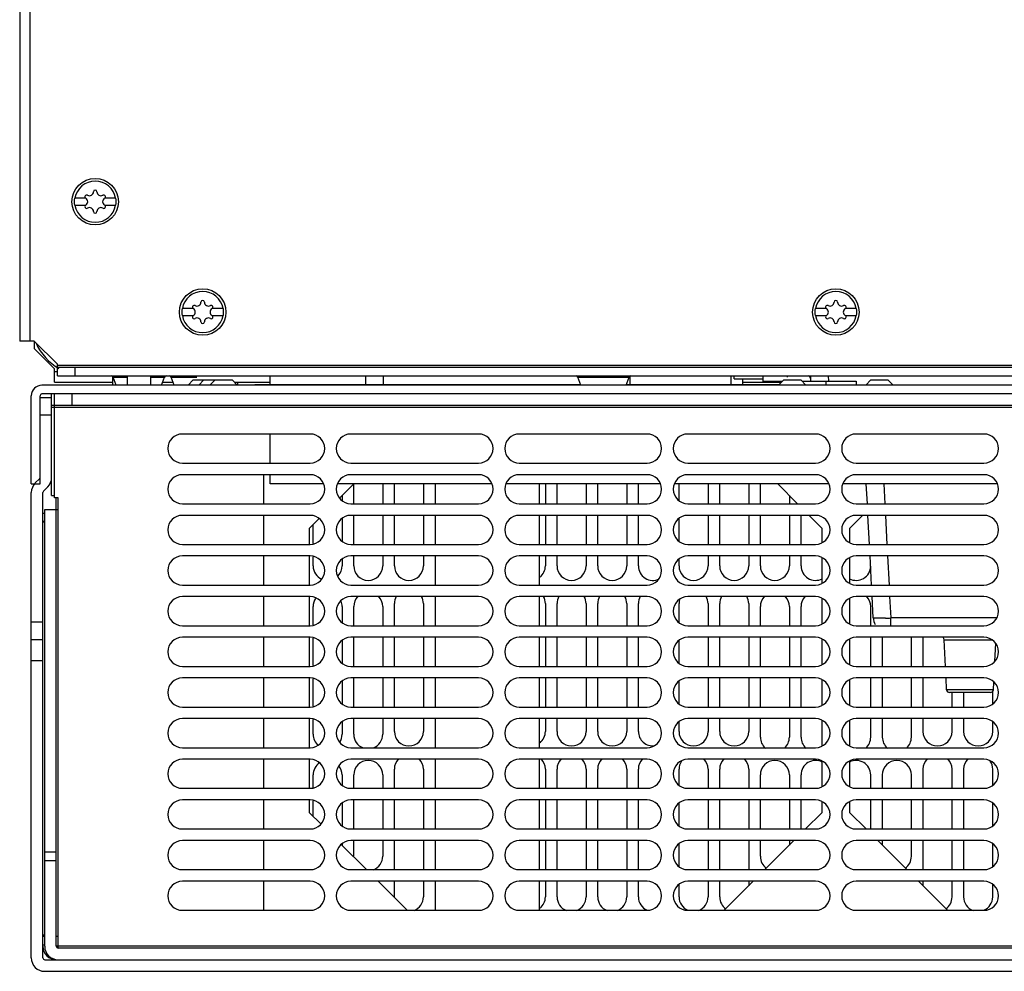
# Model space of a CAD drawing. Header units: millimetres. Extents: x 39 to 324, y 89 to 417.
# Tile 1 of 3: x 42 to 211, y 89 to 253. Entities that reach past the tile are written whole.
import ezdxf

# ---------------------------------------------------------------- set-up
doc = ezdxf.new("R2010")
doc.units = ezdxf.units.MM
doc.header["$LTSCALE"] = 33.067635
doc.layers.get('0').update_dxf_attribs({"linetype": 'CONTINUOUS'})

msp = doc.modelspace()

# ---------------------------------------------------------------- linework, layer by layer
at = {"color": 7, "linetype": 'Continuous'}
for p, q in [((41.63, 377.68), (41.63, 197.38)), ((43.43, 197.38), (43.43, 375.88)), ((52.99, 221.98), (51.07, 221.98)), ((51.07, 220.78), (52.99, 220.78)), ((58.19, 221.98), (56.27, 221.98)), ((56.27, 220.78), (58.19, 220.78)), ((71.49, 202.98), (69.57, 202.98)), ((69.57, 201.78), (71.49, 201.78)), ((76.69, 202.98), (74.77, 202.98)), ((74.77, 201.78), (76.69, 201.78)), ((180.49, 202.98), (178.57, 202.98)), ((178.57, 201.78), (180.49, 201.78)), ((185.69, 202.98), (183.77, 202.98)), ((183.77, 201.78), (185.69, 201.78)), ((44.13, 197.38), (41.63, 197.38)), ((44.13, 197.38), (44.13, 196.08)), ((44.13, 197.38), (48.13, 193.38)), ((44.13, 196.08), (47.63, 192.58)), ((48.13, 191.38), (48.13, 193.38)), ((47.63, 190.28), (47.63, 192.58)), ((48.13, 192.08), (47.63, 192.08)), ((316.13, 193.18), (48.13, 193.18)), ((48.13, 192.88), (316.13, 192.88)), ((51.13, 192.88), (51.13, 191.38)), ((47.63, 190.28), (57.63, 190.28)), ((48.13, 191.38), (316.13, 191.38)), ((57.63, 191.3), (57.63, 189.78)), ((58.22, 189.78), (57.71, 191.18)), ((57.71, 191.18), (60.13, 191.18)), ((60.13, 191.38), (60.13, 189.78)), ((64.13, 191.38), (64.13, 189.78)), ((64.13, 191.18), (66.55, 191.18)), ((66.04, 189.78), (66.55, 191.18)), ((66.22, 190.28), (68.04, 190.28)), ((68.22, 189.78), (67.71, 191.18)), ((67.71, 191.18), (72.13, 191.18)), ((71.5, 190.73), (70.63, 189.78)), ((71.5, 190.73), (78.2, 190.73)), ((73.31, 190.73), (72.44, 189.78)), ((75.25, 190.73), (74.38, 189.78)), ((78.2, 190.73), (79.07, 189.78)), ((78.61, 190.28), (84.73, 190.28)), ((79.13, 190.28), (79.13, 189.78)), ((82.13, 189.88), (138.22, 189.88)), ((84.73, 189.88), (84.73, 191.38)), ((101.23, 189.88), (101.23, 191.38)), ((104.23, 189.88), (104.23, 191.38)), ((137.71, 191.18), (146.55, 191.18)), ((138.22, 189.78), (137.71, 191.18)), ((146.04, 189.78), (146.55, 191.18)), ((146.07, 189.88), (172.38, 189.88)), ((146.73, 189.88), (146.73, 191.38)), ((164.13, 189.88), (164.13, 191.38)), ((164.63, 190.88), (164.63, 191.38)), ((164.63, 190.88), (169.63, 190.88)), ((166.13, 189.88), (166.13, 190.88)), ((166.13, 190.28), (172.74, 190.28)), ((169.63, 190.43), (169.63, 191.38)), ((172.88, 190.43), (169.63, 190.43)), ((173.15, 190.73), (172.28, 189.78)), ((173.15, 190.73), (176.1, 190.73)), ((173.73, 191.38), (173.73, 191.15)), ((176.1, 190.73), (176.97, 189.78)), ((176.33, 190.48), (185.63, 190.48)), ((177.71, 191.18), (177.82, 191.18)), ((177.84, 190.83), (177.71, 191.18)), ((177.85, 190.48), (177.81, 191.38)), ((180.42, 190.48), (180.42, 189.78)), ((180.8, 191.38), (180.85, 190.48)), ((185.63, 190.48), (185.63, 189.78)), ((188.15, 190.73), (187.28, 189.78)), ((188.15, 190.73), (191.1, 190.73)), ((191.1, 190.73), (191.97, 189.78)), ((318.83, 189.78), (45.43, 189.78)), ((318.83, 188.28), (45.43, 188.28)), ((47.13, 170.78), (47.13, 188.28)), ((47.63, 170.38), (47.63, 188.28)), ((50.63, 188.28), (50.63, 186.28)), ((43.63, 172.78), (43.63, 187.98)), ((45.13, 172.78), (45.13, 187.98)), ((45.13, 187.68), (47.13, 187.68)), ((317.13, 186.28), (47.13, 186.28)), ((47.13, 185.98), (317.13, 185.98)), ((45.13, 184.68), (47.13, 184.68)), ((91.63, 181.38), (69.63, 181.38)), ((84.73, 176.38), (84.73, 181.38)), ((120.63, 181.38), (98.63, 181.38)), ((149.63, 181.38), (127.63, 181.38)), ((178.63, 181.38), (156.63, 181.38)), ((207.63, 181.38), (185.63, 181.38)), ((69.63, 176.38), (91.63, 176.38)), ((98.63, 176.38), (120.63, 176.38)), ((127.63, 176.38), (149.63, 176.38)), ((156.63, 176.38), (178.63, 176.38)), ((185.63, 176.38), (207.63, 176.38)), ((45.04, 173.69), (44.3, 172.95)), ((91.63, 174.38), (69.63, 174.38)), ((83.63, 169.38), (83.63, 174.38)), ((84.73, 172.78), (84.73, 174.38)), ((120.63, 174.38), (98.63, 174.38)), ((149.63, 174.38), (127.63, 174.38)), ((178.63, 174.38), (156.63, 174.38)), ((207.63, 174.38), (185.63, 174.38)), ((43.63, 172.78), (45.13, 172.78)), ((43.63, 91.18), (43.63, 171.32)), ((45.63, 91.18), (45.63, 171.32)), ((45.72, 171.54), (46.45, 172.28)), ((93.84, 172.78), (84.73, 172.78)), ((122.84, 172.78), (96.42, 172.78)), ((96.69, 170.33), (99.14, 172.78)), ((99.13, 169.38), (99.13, 172.68)), ((104.13, 172.68), (104.13, 169.38)), ((106.13, 169.38), (106.13, 172.78)), ((111.13, 172.78), (111.13, 169.38)), ((113.13, 172.78), (113.13, 169.38)), ((151.84, 172.78), (125.42, 172.78)), ((131.13, 169.38), (131.13, 172.78)), ((132.13, 172.78), (132.13, 169.38)), ((134.13, 169.38), (134.13, 172.78)), ((139.13, 172.78), (139.13, 169.38)), ((141.13, 169.38), (141.13, 172.78)), ((146.13, 172.78), (146.13, 169.38)), ((148.13, 169.38), (148.13, 172.78)), ((180.84, 172.78), (154.42, 172.78)), ((155.13, 169.89), (155.13, 172.78)), ((160.13, 172.78), (160.13, 169.38)), ((162.13, 169.38), (162.13, 172.78)), ((167.13, 172.78), (167.13, 169.38)), ((169.13, 169.38), (169.13, 172.68)), ((172.12, 172.78), (175.52, 169.38)), ((209.84, 172.78), (183.42, 172.78)), ((187.55, 169.38), (187.37, 172.78)), ((190.37, 172.78), (190.54, 169.38)), ((47.13, 170.78), (47.63, 170.78)), ((48.23, 170.38), (47.63, 170.38)), ((47.93, 93.18), (47.93, 170.38)), ((48.23, 92.88), (48.23, 170.38)), ((97.13, 170.77), (97.13, 169.89)), ((174.13, 170.77), (174.13, 169.38)), ((45.93, 93.18), (45.93, 168.38)), ((45.93, 168.38), (48.23, 168.38)), ((69.63, 169.38), (91.63, 169.38)), ((98.63, 169.38), (120.63, 169.38)), ((127.63, 169.38), (149.63, 169.38)), ((156.63, 169.38), (178.63, 169.38)), ((185.63, 169.38), (207.63, 169.38)), ((45.63, 167.78), (45.93, 167.78)), ((45.63, 166.38), (45.93, 166.38)), ((45.63, 166.28), (45.93, 166.28)), ((91.63, 167.38), (69.63, 167.38)), ((83.63, 162.38), (83.63, 167.38)), ((91.53, 165.17), (93.18, 166.82)), ((97.13, 166.87), (97.13, 162.89)), ((120.63, 167.38), (98.63, 167.38)), ((99.13, 162.38), (99.13, 167.38)), ((104.13, 167.38), (104.13, 162.38)), ((106.13, 162.38), (106.13, 167.38)), ((111.13, 167.38), (111.13, 162.38)), ((113.13, 167.38), (113.13, 162.38)), ((149.63, 167.38), (127.63, 167.38)), ((131.13, 162.38), (131.13, 167.38)), ((132.13, 167.38), (132.13, 162.38)), ((134.13, 162.38), (134.13, 167.38)), ((139.13, 167.38), (139.13, 162.38)), ((141.13, 162.38), (141.13, 167.38)), ((146.13, 167.38), (146.13, 162.38)), ((148.13, 162.38), (148.13, 167.38)), ((155.13, 162.89), (155.13, 166.87)), ((178.63, 167.38), (156.63, 167.38)), ((160.13, 167.38), (160.13, 162.38)), ((162.13, 162.38), (162.13, 167.38)), ((167.13, 167.38), (167.13, 162.38)), ((169.13, 162.38), (169.13, 167.38)), ((174.13, 167.38), (174.13, 162.38)), ((176.13, 162.38), (176.13, 167.38)), ((177.52, 167.38), (179.73, 165.17)), ((184.53, 165.17), (186.74, 167.38)), ((207.63, 167.38), (185.63, 167.38)), ((187.92, 162.38), (187.65, 167.38)), ((190.65, 167.38), (190.91, 162.38)), ((91.53, 162.38), (91.53, 165.17)), ((92.13, 162.54), (92.13, 165.77)), ((179.73, 165.17), (179.73, 162.74)), ((184.53, 162.74), (184.53, 165.17)), ((69.63, 162.38), (91.63, 162.38)), ((98.63, 162.38), (120.63, 162.38)), ((127.63, 162.38), (149.63, 162.38)), ((156.63, 162.38), (178.63, 162.38)), ((185.63, 162.38), (207.63, 162.38)), ((91.63, 160.38), (69.63, 160.38)), ((83.63, 155.38), (83.63, 160.38)), ((91.53, 155.38), (91.53, 160.38)), ((92.13, 158.68), (92.13, 160.21)), ((97.13, 159.87), (97.13, 158.68)), ((120.63, 160.38), (98.63, 160.38)), ((99.13, 158.68), (99.13, 160.38)), ((104.13, 160.38), (104.13, 158.68)), ((106.13, 158.68), (106.13, 160.38)), ((111.13, 160.38), (111.13, 158.68)), ((113.13, 160.38), (113.13, 155.38)), ((149.63, 160.38), (127.63, 160.38)), ((131.13, 155.38), (131.13, 160.38)), ((132.13, 160.38), (132.13, 158.68)), ((134.13, 158.68), (134.13, 160.38)), ((139.13, 160.38), (139.13, 158.68)), ((141.13, 158.68), (141.13, 160.38)), ((146.13, 160.38), (146.13, 158.68)), ((148.13, 158.68), (148.13, 160.38)), ((155.13, 158.68), (155.13, 159.87)), ((178.63, 160.38), (156.63, 160.38)), ((160.13, 160.38), (160.13, 158.68)), ((162.13, 158.68), (162.13, 160.38)), ((167.13, 160.38), (167.13, 158.68)), ((169.13, 158.68), (169.13, 160.38)), ((174.13, 160.38), (174.13, 158.68)), ((176.13, 158.68), (176.13, 160.38)), ((179.73, 160.02), (179.73, 155.74)), ((184.53, 155.74), (184.53, 160.02)), ((207.63, 160.38), (185.63, 160.38)), ((188.28, 155.38), (188.02, 160.38)), ((191.02, 160.38), (191.28, 155.38)), ((69.63, 155.38), (91.63, 155.38)), ((98.63, 155.38), (120.63, 155.38)), ((127.63, 155.38), (149.63, 155.38)), ((156.63, 155.38), (178.63, 155.38)), ((185.63, 155.38), (207.63, 155.38)), ((91.63, 153.38), (69.63, 153.38)), ((83.63, 148.38), (83.63, 153.38)), ((91.53, 148.38), (91.53, 153.38)), ((120.63, 153.38), (98.63, 153.38)), ((113.13, 153.38), (113.13, 148.38)), ((149.63, 153.38), (127.63, 153.38)), ((131.13, 148.38), (131.13, 153.38)), ((178.63, 153.38), (156.63, 153.38)), ((179.73, 153.02), (179.73, 148.74)), ((184.53, 148.74), (184.53, 153.02)), ((207.63, 153.38), (185.63, 153.38)), ((188.58, 149.72), (188.39, 153.38)), ((191.38, 153.38), (191.57, 149.72)), ((92.13, 148.54), (92.13, 151.68)), ((97.13, 151.68), (97.13, 148.89)), ((99.13, 148.38), (99.13, 151.68)), ((104.13, 151.68), (104.13, 148.38)), ((106.13, 148.38), (106.13, 152.18)), ((111.13, 152.18), (111.13, 148.38)), ((132.13, 152.18), (132.13, 148.38)), ((134.13, 148.38), (134.13, 152.18)), ((139.13, 152.18), (139.13, 148.38)), ((141.13, 148.38), (141.13, 152.18)), ((146.13, 152.18), (146.13, 148.38)), ((148.13, 148.38), (148.13, 152.18)), ((155.13, 148.89), (155.13, 152.18)), ((160.13, 152.18), (160.13, 148.38)), ((162.13, 148.38), (162.13, 152.18)), ((167.13, 152.18), (167.13, 148.38)), ((169.13, 148.38), (169.13, 151.68)), ((174.13, 151.68), (174.13, 148.38)), ((176.13, 148.38), (176.13, 151.68)), ((188.13, 148.38), (188.13, 151.68)), ((209.75, 149.72), (191.57, 149.72)), ((191.57, 148.38), (191.57, 149.72)), ((45.63, 148.99), (43.63, 148.99)), ((69.63, 148.38), (91.63, 148.38)), ((98.63, 148.38), (120.63, 148.38)), ((127.63, 148.38), (149.63, 148.38)), ((156.63, 148.38), (178.63, 148.38)), ((185.63, 148.38), (207.63, 148.38)), ((43.63, 146.02), (45.63, 146.02)), ((91.63, 146.38), (69.63, 146.38)), ((83.63, 141.38), (83.63, 146.38)), ((91.53, 141.38), (91.53, 146.38)), ((92.13, 141.54), (92.13, 146.21)), ((97.13, 145.87), (97.13, 141.89)), ((120.63, 146.38), (98.63, 146.38)), ((99.13, 141.38), (99.13, 146.38)), ((104.13, 146.38), (104.13, 141.38)), ((106.13, 141.38), (106.13, 146.38)), ((111.13, 146.38), (111.13, 141.38)), ((113.13, 146.38), (113.13, 141.38)), ((149.63, 146.38), (127.63, 146.38)), ((131.13, 141.38), (131.13, 146.38)), ((132.13, 146.38), (132.13, 141.38)), ((134.13, 141.38), (134.13, 146.38)), ((139.13, 146.38), (139.13, 141.38)), ((141.13, 141.38), (141.13, 146.38)), ((146.13, 146.38), (146.13, 141.38)), ((148.13, 141.38), (148.13, 146.38)), ((155.13, 141.89), (155.13, 145.87)), ((178.63, 146.38), (156.63, 146.38)), ((160.13, 146.38), (160.13, 141.38)), ((162.13, 141.38), (162.13, 146.38)), ((167.13, 146.38), (167.13, 141.38)), ((169.13, 141.38), (169.13, 146.38)), ((174.13, 146.38), (174.13, 141.38)), ((176.13, 141.38), (176.13, 146.38)), ((179.73, 146.02), (179.73, 141.74)), ((184.53, 141.74), (184.53, 146.02)), ((207.63, 146.38), (185.63, 146.38)), ((188.13, 141.38), (188.13, 146.38)), ((190.13, 146.38), (190.13, 141.38)), ((195.13, 141.38), (195.13, 146.38)), ((197.13, 146.38), (197.13, 141.38)), ((200.75, 145.93), (209, 145.93)), ((200.99, 141.38), (200.75, 145.93)), ((209.51, 142.27), (209.67, 145.29)), ((43.63, 142.38), (45.63, 142.38)), ((69.63, 141.38), (91.63, 141.38)), ((98.63, 141.38), (120.63, 141.38)), ((127.63, 141.38), (149.63, 141.38)), ((156.63, 141.38), (178.63, 141.38)), ((185.63, 141.38), (207.63, 141.38)), ((91.63, 139.38), (69.63, 139.38)), ((83.63, 134.38), (83.63, 139.38)), ((91.53, 134.38), (91.53, 139.38)), ((92.13, 134.54), (92.13, 139.21)), ((120.63, 139.38), (98.63, 139.38)), ((99.13, 134.38), (99.13, 139.38)), ((104.13, 139.38), (104.13, 134.38)), ((106.13, 134.38), (106.13, 139.38)), ((111.13, 139.38), (111.13, 134.38)), ((113.13, 139.38), (113.13, 134.38)), ((149.63, 139.38), (127.63, 139.38)), ((131.13, 134.38), (131.13, 139.38)), ((132.13, 139.38), (132.13, 134.38)), ((134.13, 134.38), (134.13, 139.38)), ((139.13, 139.38), (139.13, 134.38)), ((141.13, 134.38), (141.13, 139.38)), ((146.13, 139.38), (146.13, 134.38)), ((148.13, 134.38), (148.13, 139.38)), ((178.63, 139.38), (156.63, 139.38)), ((160.13, 139.38), (160.13, 134.38)), ((162.13, 134.38), (162.13, 139.38)), ((167.13, 139.38), (167.13, 134.38)), ((169.13, 134.38), (169.13, 139.38)), ((174.13, 139.38), (174.13, 134.38)), ((176.13, 134.38), (176.13, 139.38)), ((179.73, 139.02), (179.73, 134.74)), ((184.53, 134.74), (184.53, 139.02)), ((207.63, 139.38), (185.63, 139.38)), ((188.13, 134.38), (188.13, 139.38)), ((190.13, 139.38), (190.13, 134.38)), ((195.13, 134.38), (195.13, 139.38)), ((197.13, 139.38), (197.13, 134.38)), ((201.2, 137.35), (201.1, 139.38)), ((97.13, 138.87), (97.13, 134.89)), ((155.13, 134.89), (155.13, 138.87)), ((209.25, 137.35), (201.2, 137.35)), ((209.25, 137.35), (209.32, 138.68)), ((208.75, 136.88), (201.7, 136.88)), ((202.13, 134.38), (202.13, 136.88)), ((204.13, 136.88), (204.13, 134.38)), ((209.13, 134.89), (209.13, 137.08)), ((69.63, 134.38), (91.63, 134.38)), ((98.63, 134.38), (120.63, 134.38)), ((127.63, 134.38), (149.63, 134.38)), ((156.63, 134.38), (178.63, 134.38)), ((185.63, 134.38), (207.63, 134.38)), ((91.63, 132.38), (69.63, 132.38)), ((83.63, 127.38), (83.63, 132.38)), ((91.53, 127.38), (91.53, 132.38)), ((92.13, 129.68), (92.13, 132.21)), ((120.63, 132.38), (98.63, 132.38)), ((99.13, 129.68), (99.13, 132.38)), ((104.13, 132.38), (104.13, 129.68)), ((106.13, 130.18), (106.13, 132.38)), ((111.13, 132.38), (111.13, 130.18)), ((113.13, 132.38), (113.13, 127.38)), ((149.63, 132.38), (127.63, 132.38)), ((131.13, 127.38), (131.13, 132.38)), ((132.13, 132.38), (132.13, 130.18)), ((134.13, 130.18), (134.13, 132.38)), ((139.13, 132.38), (139.13, 130.18)), ((141.13, 130.18), (141.13, 132.38)), ((146.13, 132.38), (146.13, 130.18)), ((148.13, 130.18), (148.13, 132.38)), ((178.63, 132.38), (156.63, 132.38)), ((160.13, 132.38), (160.13, 130.18)), ((162.13, 130.18), (162.13, 132.38)), ((167.13, 132.38), (167.13, 130.18)), ((169.13, 129.18), (169.13, 132.38)), ((174.13, 132.38), (174.13, 129.18)), ((176.13, 129.18), (176.13, 132.38)), ((207.63, 132.38), (185.63, 132.38)), ((188.13, 129.18), (188.13, 132.38)), ((190.13, 132.38), (190.13, 129.18)), ((195.13, 129.18), (195.13, 132.38)), ((197.13, 132.38), (197.13, 130.18)), ((202.13, 130.18), (202.13, 132.38)), ((204.13, 132.38), (204.13, 130.18)), ((97.13, 131.87), (97.13, 129.68)), ((155.13, 130.18), (155.13, 131.87)), ((179.73, 132.02), (179.73, 127.74)), ((184.53, 127.74), (184.53, 132.02)), ((209.13, 130.18), (209.13, 131.87)), ((69.63, 127.38), (91.63, 127.38)), ((98.63, 127.38), (120.63, 127.38)), ((127.63, 127.38), (149.63, 127.38)), ((156.63, 127.38), (178.63, 127.38)), ((185.63, 127.38), (207.63, 127.38)), ((91.63, 125.38), (69.63, 125.38)), ((83.63, 120.38), (83.63, 125.38)), ((91.53, 120.38), (91.53, 125.38)), ((120.63, 125.38), (98.63, 125.38)), ((113.13, 125.38), (113.13, 120.38)), ((149.63, 125.38), (127.63, 125.38)), ((131.13, 120.38), (131.13, 125.38)), ((178.63, 125.38), (156.63, 125.38)), ((179.73, 125.02), (179.73, 120.74)), ((184.53, 120.74), (184.53, 125.02)), ((207.63, 125.38), (185.63, 125.38)), ((92.13, 120.54), (92.13, 122.68)), ((97.13, 122.68), (97.13, 120.89)), ((99.13, 120.38), (99.13, 122.68)), ((104.13, 122.68), (104.13, 120.38)), ((106.13, 120.38), (106.13, 123.68)), ((111.13, 123.68), (111.13, 120.38)), ((132.13, 123.68), (132.13, 120.38)), ((134.13, 120.38), (134.13, 123.68)), ((139.13, 123.68), (139.13, 120.38)), ((141.13, 120.38), (141.13, 123.68)), ((146.13, 123.68), (146.13, 120.38)), ((148.13, 120.38), (148.13, 123.68)), ((155.13, 120.89), (155.13, 123.68)), ((160.13, 123.68), (160.13, 120.38)), ((162.13, 120.38), (162.13, 123.68)), ((167.13, 123.68), (167.13, 120.38)), ((169.13, 120.38), (169.13, 122.68)), ((174.13, 122.68), (174.13, 120.38)), ((176.13, 120.38), (176.13, 122.68)), ((188.13, 120.38), (188.13, 122.68)), ((190.13, 122.68), (190.13, 120.38)), ((195.13, 120.38), (195.13, 122.68)), ((197.13, 123.68), (197.13, 120.38)), ((202.13, 120.38), (202.13, 123.68)), ((204.13, 123.68), (204.13, 120.38)), ((209.13, 120.89), (209.13, 123.68)), ((69.63, 120.38), (91.63, 120.38)), ((98.63, 120.38), (120.63, 120.38)), ((127.63, 120.38), (149.63, 120.38)), ((156.63, 120.38), (178.63, 120.38)), ((185.63, 120.38), (207.63, 120.38)), ((91.63, 118.38), (69.63, 118.38)), ((83.63, 113.38), (83.63, 118.38)), ((91.53, 116.19), (91.53, 118.38)), ((92.13, 115.59), (92.13, 118.21)), ((97.13, 117.87), (97.13, 113.89)), ((120.63, 118.38), (98.63, 118.38)), ((99.13, 113.38), (99.13, 118.38)), ((104.13, 118.38), (104.13, 113.38)), ((106.13, 113.38), (106.13, 118.38)), ((111.13, 118.38), (111.13, 113.38)), ((113.13, 118.38), (113.13, 113.38)), ((149.63, 118.38), (127.63, 118.38)), ((131.13, 113.38), (131.13, 118.38)), ((132.13, 118.38), (132.13, 113.38)), ((134.13, 113.38), (134.13, 118.38)), ((139.13, 118.38), (139.13, 113.38)), ((141.13, 113.38), (141.13, 118.38)), ((146.13, 118.38), (146.13, 113.38)), ((148.13, 113.38), (148.13, 118.38)), ((155.13, 113.89), (155.13, 117.87)), ((178.63, 118.38), (156.63, 118.38)), ((160.13, 118.38), (160.13, 113.38)), ((162.13, 113.38), (162.13, 118.38)), ((167.13, 118.38), (167.13, 113.38)), ((169.13, 113.38), (169.13, 118.38)), ((174.13, 118.38), (174.13, 113.38)), ((176.13, 113.38), (176.13, 118.38)), ((179.73, 118.02), (179.73, 116.19)), ((184.53, 116.19), (184.53, 118.02)), ((207.63, 118.38), (185.63, 118.38)), ((188.13, 113.38), (188.13, 118.38)), ((190.13, 118.38), (190.13, 113.38)), ((195.13, 113.38), (195.13, 118.38)), ((197.13, 118.38), (197.13, 113.38)), ((202.13, 113.38), (202.13, 118.38)), ((204.13, 118.38), (204.13, 113.38)), ((209.13, 113.89), (209.13, 117.87)), ((93.48, 114.24), (91.53, 116.19)), ((179.73, 116.19), (176.92, 113.38)), ((187.34, 113.38), (184.53, 116.19)), ((69.63, 113.38), (91.63, 113.38)), ((98.63, 113.38), (120.63, 113.38)), ((127.63, 113.38), (149.63, 113.38)), ((156.63, 113.38), (178.63, 113.38)), ((185.63, 113.38), (207.63, 113.38)), ((91.63, 111.38), (69.63, 111.38)), ((83.63, 106.38), (83.63, 111.38)), ((101.34, 106.38), (96.99, 110.73)), ((97.13, 110.87), (97.13, 110.59)), ((120.63, 111.38), (98.63, 111.38)), ((99.13, 108.68), (99.13, 111.38)), ((104.13, 111.38), (104.13, 108.68)), ((106.13, 106.38), (106.13, 111.38)), ((111.13, 111.38), (111.13, 106.38)), ((113.13, 111.38), (113.13, 106.38)), ((149.63, 111.38), (127.63, 111.38)), ((131.13, 106.38), (131.13, 111.38)), ((132.13, 111.38), (132.13, 106.38)), ((134.13, 106.38), (134.13, 111.38)), ((139.13, 111.38), (139.13, 106.38)), ((141.13, 106.38), (141.13, 111.38)), ((146.13, 111.38), (146.13, 106.38)), ((148.13, 106.38), (148.13, 111.38)), ((155.13, 106.89), (155.13, 110.87)), ((178.63, 111.38), (156.63, 111.38)), ((160.13, 111.38), (160.13, 106.38)), ((162.13, 106.38), (162.13, 111.38)), ((167.13, 111.38), (167.13, 106.38)), ((169.13, 108.68), (169.13, 111.38)), ((174.92, 111.38), (169.92, 106.38)), ((174.13, 111.38), (174.13, 110.59)), ((207.63, 111.38), (185.63, 111.38)), ((194.34, 106.38), (189.34, 111.38)), ((190.13, 111.38), (190.13, 110.59)), ((195.13, 108.68), (195.13, 111.38)), ((197.13, 111.38), (197.13, 106.38)), ((202.13, 106.38), (202.13, 111.38)), ((204.13, 111.38), (204.13, 106.38)), ((209.13, 106.89), (209.13, 110.87)), ((47.93, 109.38), (45.93, 109.38)), ((47.93, 107.88), (45.93, 107.88)), ((69.63, 106.38), (91.63, 106.38)), ((98.63, 106.38), (120.63, 106.38)), ((127.63, 106.38), (149.63, 106.38)), ((156.63, 106.38), (178.63, 106.38)), ((185.63, 106.38), (207.63, 106.38)), ((91.63, 104.38), (69.63, 104.38)), ((83.63, 99.38), (83.63, 104.38)), ((120.63, 104.38), (98.63, 104.38)), ((108.34, 99.38), (103.34, 104.38)), ((106.13, 101.68), (106.13, 104.38)), ((111.13, 104.38), (111.13, 101.68)), ((113.13, 104.38), (113.13, 99.38)), ((149.63, 104.38), (127.63, 104.38)), ((131.13, 99.38), (131.13, 104.38)), ((132.13, 104.38), (132.13, 101.68)), ((134.13, 101.68), (134.13, 104.38)), ((139.13, 104.38), (139.13, 101.68)), ((141.13, 101.68), (141.13, 104.38)), ((146.13, 104.38), (146.13, 101.68)), ((148.13, 101.68), (148.13, 104.38)), ((155.13, 101.68), (155.13, 103.87)), ((178.63, 104.38), (156.63, 104.38)), ((160.13, 104.38), (160.13, 101.68)), ((162.13, 101.68), (162.13, 104.38)), ((167.92, 104.38), (162.92, 99.38)), ((167.13, 104.38), (167.13, 103.59)), ((207.63, 104.38), (185.63, 104.38)), ((201.34, 99.38), (196.34, 104.38)), ((197.13, 104.38), (197.13, 103.59)), ((202.13, 101.68), (202.13, 104.38)), ((204.13, 104.38), (204.13, 101.68)), ((209.13, 101.68), (209.13, 103.87)), ((69.63, 99.38), (91.63, 99.38)), ((98.63, 99.38), (120.63, 99.38)), ((127.63, 99.38), (149.63, 99.38)), ((156.63, 99.38), (178.63, 99.38)), ((185.63, 99.38), (207.63, 99.38)), ((45.93, 95.08), (45.63, 95.08)), ((45.93, 94.88), (45.63, 94.88)), ((45.93, 93.38), (45.63, 93.38)), ((48.23, 94.88), (47.93, 94.88)), ((316.33, 93.18), (47.93, 93.18)), ((316.03, 92.88), (48.23, 92.88)), ((45.93, 90.88), (318.33, 90.88)), ((45.93, 88.88), (318.33, 88.88))]:
    msp.add_line(p, q, dxfattribs=at)
for centre in [(54.63, 221.38), (73.13, 202.38), (182.13, 202.38)]:
    msp.add_circle(centre, 4, dxfattribs=at)
for centre, radius, start, end in [((54.63, 221.38), 3.55, 9.7431, 170.2569), ((53.16, 222.23), 0.3, 60, 240), ((53.65, 223.08), 0.681, 240, 360), ((54.63, 223.08), 0.3, 0, 180), ((55.61, 223.08), 0.681, 180, 300), ((56.1, 222.23), 0.3, 300, 120), ((54.63, 221.38), 3.61, 170.4403, 189.5597), ((54.63, 221.38), 3.55, 189.7431, 350.2569), ((53.16, 220.53), 0.3, 120, 300), ((52.66, 221.38), 0.681, 300, 60), ((53.65, 219.68), 0.681, 0, 120), ((55.61, 219.68), 0.681, 60, 180), ((56.59, 221.38), 0.681, 120, 240), ((56.1, 220.53), 0.3, 240, 60), ((54.63, 221.38), 3.61, 350.4403, 9.5597), ((54.63, 219.68), 0.3, 180, 360), ((73.13, 202.38), 3.55, 9.7431, 170.2569), ((182.13, 202.38), 3.55, 9.7431, 170.2569), ((71.66, 203.23), 0.3, 60, 240), ((72.15, 204.08), 0.681, 240, 360), ((73.13, 204.08), 0.3, 0, 180), ((74.11, 204.08), 0.681, 180, 300), ((74.6, 203.23), 0.3, 300, 120), ((180.66, 203.23), 0.3, 60, 240), ((181.15, 204.08), 0.681, 240, 360), ((182.13, 204.08), 0.3, 0, 180), ((183.11, 204.08), 0.681, 180, 300), ((183.6, 203.23), 0.3, 300, 120), ((73.13, 202.38), 3.61, 170.4403, 189.5597), ((73.13, 202.38), 3.55, 189.7431, 350.2569), ((71.66, 201.53), 0.3, 120, 300), ((71.16, 202.38), 0.681, 300, 60), ((75.09, 202.38), 0.681, 120, 240), ((74.6, 201.53), 0.3, 240, 60), ((73.13, 202.38), 3.61, 350.4403, 9.5597), ((182.13, 202.38), 3.61, 170.4403, 189.5597), ((182.13, 202.38), 3.55, 189.7431, 350.2569), ((180.66, 201.53), 0.3, 120, 300), ((180.16, 202.38), 0.681, 300, 60), ((184.09, 202.38), 0.681, 120, 240), ((183.6, 201.53), 0.3, 240, 60), ((182.13, 202.38), 3.61, 350.4403, 9.5597), ((72.15, 200.68), 0.681, 0, 120), ((73.13, 200.68), 0.3, 180, 360), ((74.11, 200.68), 0.681, 60, 180), ((181.15, 200.68), 0.681, 0, 120), ((182.13, 200.68), 0.3, 180, 360), ((183.11, 200.68), 0.681, 60, 180), ((53.13, 200.88), 9.5, 203.8751, 240), ((57.43, 191.08), 0.297, 20, 90), ((66.83, 191.08), 0.297, 90, 160), ((67.43, 191.08), 0.297, 20, 90), ((137.43, 191.08), 0.297, 20, 90), ((146.83, 191.08), 0.297, 90, 160), ((177.43, 191.08), 0.297, 20, 90), ((45.43, 187.98), 1.8, 90, 180), ((45.43, 187.98), 0.3, 90, 180), ((69.63, 178.88), 2.5, 90, 270), ((91.63, 178.88), 2.5, 270, 90), ((98.63, 178.88), 2.5, 90, 270), ((120.63, 178.88), 2.5, 270, 90), ((127.63, 178.88), 2.5, 90, 270), ((149.63, 178.88), 2.5, 270, 90), ((156.63, 178.88), 2.5, 90, 270), ((178.63, 178.88), 2.5, 270, 90), ((185.63, 178.88), 2.5, 90, 270), ((207.63, 178.88), 2.5, 270, 90), ((45.93, 171.32), 2.3, 135, 180), ((44.83, 173.9), 0.3, 315, 360), ((44.83, 173.9), 2.3, 315, 360), ((69.63, 171.88), 2.5, 90, 270), ((91.63, 171.88), 2.5, 270, 90), ((98.63, 171.88), 2.5, 90, 270), ((120.63, 171.88), 2.5, 270, 90), ((127.63, 171.88), 2.5, 90, 270), ((149.63, 171.88), 2.5, 270, 90), ((156.63, 171.88), 2.5, 90, 270), ((178.63, 171.88), 2.5, 270, 90), ((185.63, 171.88), 2.5, 90, 270), ((207.63, 171.88), 2.5, 270, 90), ((45.93, 171.32), 0.3, 135, 180), ((69.63, 164.88), 2.5, 90, 270), ((91.63, 164.88), 2.5, 270, 90), ((98.63, 164.88), 2.5, 90, 270), ((120.63, 164.88), 2.5, 270, 90), ((127.63, 164.88), 2.5, 90, 270), ((149.63, 164.88), 2.5, 270, 90), ((156.63, 164.88), 2.5, 90, 270), ((178.63, 164.88), 2.5, 270, 90), ((185.63, 164.88), 2.5, 90, 270), ((207.63, 164.88), 2.5, 270, 90), ((69.63, 157.88), 2.5, 90, 270), ((91.63, 157.88), 2.5, 270, 90), ((98.63, 157.88), 2.5, 90, 270), ((120.63, 157.88), 2.5, 270, 90), ((127.63, 157.88), 2.5, 90, 270), ((149.63, 157.88), 2.5, 270, 90), ((156.63, 157.88), 2.5, 90, 270), ((178.63, 157.88), 2.5, 270, 90), ((185.63, 157.88), 2.5, 90, 270), ((207.63, 157.88), 2.5, 270, 90), ((94.63, 158.68), 2.5, 180, 246.4219), ((94.63, 158.68), 2.5, 316.8846, 360), ((101.63, 158.68), 2.5, 180, 360), ((108.63, 158.68), 2.5, 180, 360), ((129.63, 158.68), 2.5, 308.8962, 360), ((136.63, 158.68), 2.5, 180, 360), ((143.63, 158.68), 2.5, 180, 360), ((150.63, 158.68), 2.5, 180, 296.0152), ((157.63, 158.68), 2.5, 180, 360), ((164.63, 158.68), 2.5, 180, 360), ((171.63, 158.68), 2.5, 180, 360), ((178.63, 158.68), 2.5, 180, 297.4122), ((185.63, 158.68), 2.5, 242.577, 358.7663), ((69.63, 150.88), 2.5, 90, 270), ((91.63, 150.88), 2.5, 270, 90), ((94.63, 151.68), 2.5, 145.8874, 180), ((98.63, 150.88), 2.5, 90, 270), ((94.63, 151.68), 2.5, 0, 22.0029), ((101.63, 151.68), 2.5, 134.9376, 180), ((101.63, 151.68), 2.5, 0, 45.0685), ((108.63, 152.18), 2.5, 150.5164, 180), ((108.63, 152.18), 2.5, 0, 29.4917), ((120.63, 150.88), 2.5, 270, 90), ((127.63, 150.88), 2.5, 90, 270), ((129.63, 152.18), 2.5, 0, 29.4917), ((136.63, 152.18), 2.5, 150.5164, 180), ((136.63, 152.18), 2.5, 0, 29.4917), ((143.63, 152.18), 2.5, 150.5164, 180), ((143.63, 152.18), 2.5, 0, 29.4917), ((150.63, 152.18), 2.5, 150.5164, 180), ((149.63, 150.88), 2.5, 270, 90), ((156.63, 150.88), 2.5, 90, 270), ((157.63, 152.18), 2.5, 160.4134, 180), ((157.63, 152.18), 2.5, 0, 29.4917), ((164.63, 152.18), 2.5, 150.5164, 180), ((164.63, 152.18), 2.5, 0, 29.4917), ((171.63, 151.68), 2.5, 134.9376, 180), ((171.63, 151.68), 2.5, 0, 45.0685), ((178.63, 151.68), 2.5, 134.9376, 180), ((178.63, 150.88), 2.5, 270, 90), ((185.63, 150.88), 2.5, 90, 270), ((185.63, 151.68), 2.5, 0, 45.0685), ((207.63, 150.88), 2.5, 270, 90), ((191.57, 149.88), 3, 183, 206.159), ((188.67, 205.28), 55.64, 272.0448, 272.9946), ((69.63, 143.88), 2.5, 90, 270), ((91.63, 143.88), 2.5, 270, 90), ((98.63, 143.88), 2.5, 90, 270), ((120.63, 143.88), 2.5, 270, 90), ((127.63, 143.88), 2.5, 90, 270), ((149.63, 143.88), 2.5, 270, 90), ((156.63, 143.88), 2.5, 90, 270), ((178.63, 143.88), 2.5, 270, 90), ((185.63, 143.88), 2.5, 90, 270), ((199.75, 145.88), 1, 3, 31.9335), ((207.63, 143.88), 2.5, 270, 90), ((69.63, 136.88), 2.5, 90, 270), ((91.63, 136.88), 2.5, 270, 90), ((98.63, 136.88), 2.5, 90, 270), ((120.63, 136.88), 2.5, 270, 90), ((127.63, 136.88), 2.5, 90, 270), ((149.63, 136.88), 2.5, 270, 90), ((156.63, 136.88), 2.5, 90, 270), ((178.63, 136.88), 2.5, 270, 90), ((185.63, 136.88), 2.5, 90, 270), ((207.63, 136.88), 2.5, 270, 90), ((201.7, 137.38), 0.5, 183.0001, 270), ((208.75, 137.38), 0.5, 270, 356.9999), ((69.63, 129.88), 2.5, 90, 270), ((91.63, 129.88), 2.5, 270, 90), ((98.63, 129.88), 2.5, 90, 270), ((120.63, 129.88), 2.5, 270, 90), ((127.63, 129.88), 2.5, 90, 270), ((149.63, 129.88), 2.5, 270, 90), ((156.63, 129.88), 2.5, 90, 270), ((178.63, 129.88), 2.5, 270, 90), ((185.63, 129.88), 2.5, 90, 270), ((207.63, 129.88), 2.5, 270, 90), ((94.63, 129.68), 2.5, 180, 230.0788), ((94.63, 129.68), 2.5, 326.8284, 360), ((101.63, 129.68), 2.5, 180, 249.0527), ((101.63, 129.68), 2.5, 291.1492, 360), ((108.63, 130.18), 2.5, 180, 360), ((129.63, 130.18), 2.5, 308.8962, 360), ((136.63, 130.18), 2.5, 180, 360), ((143.63, 130.18), 2.5, 180, 360), ((150.63, 130.18), 2.5, 180, 277.0043), ((157.63, 130.18), 2.5, 180, 360), ((164.63, 130.18), 2.5, 180, 360), ((171.63, 129.18), 2.5, 180, 229.0963), ((171.63, 129.18), 2.5, 310.9614, 360), ((178.63, 129.18), 2.5, 180, 229.0963), ((185.63, 129.18), 2.5, 310.9614, 360), ((192.63, 129.18), 2.5, 180, 229.0963), ((192.63, 129.18), 2.5, 310.9614, 360), ((199.63, 130.18), 2.5, 180, 360), ((206.63, 130.18), 2.5, 180, 360), ((108.63, 123.68), 2.5, 134.9376, 180), ((108.63, 123.68), 2.5, 0, 45.0685), ((129.63, 123.68), 2.5, 0, 45.0685), ((136.63, 123.68), 2.5, 134.9376, 180), ((136.63, 123.68), 2.5, 0, 45.0685), ((143.63, 123.68), 2.5, 134.9376, 180), ((143.63, 123.68), 2.5, 0, 45.0685), ((150.63, 123.68), 2.5, 134.9376, 180), ((157.63, 123.68), 2.5, 0, 45.0685), ((164.63, 123.68), 2.5, 134.9376, 180), ((164.63, 123.68), 2.5, 0, 45.0685), ((199.63, 123.68), 2.5, 134.9376, 180), ((199.63, 123.68), 2.5, 0, 45.0685), ((206.63, 123.68), 2.5, 134.9376, 180), ((69.63, 122.88), 2.5, 90, 270), ((91.63, 122.88), 2.5, 270, 90), ((94.63, 122.68), 2.5, 123.2822, 180), ((98.63, 122.88), 2.5, 90, 270), ((94.63, 122.68), 2.5, 0, 38.6024), ((101.63, 122.68), 2.5, 0, 180), ((120.63, 122.88), 2.5, 270, 90), ((127.63, 122.88), 2.5, 90, 270), ((149.63, 122.88), 2.5, 270, 90), ((156.63, 122.88), 2.5, 90, 270), ((157.63, 123.68), 2.5, 146.6962, 180), ((171.63, 122.68), 2.5, 0, 180), ((178.63, 122.68), 2.5, 62.577, 180), ((178.63, 122.88), 2.5, 270, 90), ((185.63, 122.88), 2.5, 90, 270), ((185.63, 122.68), 2.5, 0, 117.4122), ((192.63, 122.68), 2.5, 0, 180), ((207.63, 122.88), 2.5, 270, 90), ((206.63, 123.68), 2.5, 0, 33.3614), ((69.63, 115.88), 2.5, 90, 270), ((91.63, 115.88), 2.5, 270, 90), ((98.63, 115.88), 2.5, 90, 270), ((120.63, 115.88), 2.5, 270, 90), ((127.63, 115.88), 2.5, 90, 270), ((149.63, 115.88), 2.5, 270, 90), ((156.63, 115.88), 2.5, 90, 270), ((178.63, 115.88), 2.5, 270, 90), ((185.63, 115.88), 2.5, 90, 270), ((207.63, 115.88), 2.5, 270, 90), ((69.63, 108.88), 2.5, 90, 270), ((91.63, 108.88), 2.5, 270, 90), ((98.63, 108.88), 2.5, 90, 270), ((120.63, 108.88), 2.5, 270, 90), ((127.63, 108.88), 2.5, 90, 270), ((149.63, 108.88), 2.5, 270, 90), ((156.63, 108.88), 2.5, 90, 270), ((178.63, 108.88), 2.5, 270, 90), ((185.63, 108.88), 2.5, 90, 270), ((207.63, 108.88), 2.5, 270, 90), ((101.63, 108.68), 2.5, 291.2303, 360), ((171.63, 108.68), 2.5, 180, 235.1753), ((192.63, 108.68), 2.5, 304.8336, 360), ((69.63, 101.88), 2.5, 90, 270), ((91.63, 101.88), 2.5, 270, 90), ((98.63, 101.88), 2.5, 90, 270), ((120.63, 101.88), 2.5, 270, 90), ((127.63, 101.88), 2.5, 90, 270), ((149.63, 101.88), 2.5, 270, 90), ((156.63, 101.88), 2.5, 90, 270), ((178.63, 101.88), 2.5, 270, 90), ((185.63, 101.88), 2.5, 90, 270), ((207.63, 101.88), 2.5, 270, 90), ((108.63, 101.68), 2.5, 291.2303, 360), ((129.63, 101.68), 2.5, 308.9116, 360), ((136.63, 101.68), 2.5, 180, 249.1598), ((136.63, 101.68), 2.5, 291.2303, 360), ((143.63, 101.68), 2.5, 180, 249.1598), ((143.63, 101.68), 2.5, 291.2303, 360), ((150.63, 101.68), 2.5, 180, 246.7214), ((157.63, 101.68), 2.5, 180, 246.7214), ((157.63, 101.68), 2.5, 291.2303, 360), ((164.63, 101.68), 2.5, 180, 235.1753), ((199.63, 101.68), 2.5, 304.8336, 360), ((206.63, 101.68), 2.5, 180, 249.1715), ((206.63, 101.68), 2.5, 293.284, 360), ((47.93, 93.18), 2.3, 180, 270), ((48.23, 93.18), 2.3, 180, 270), ((48.23, 93.18), 0.3, 180, 270), ((45.93, 91.18), 2.3, 180, 270), ((45.93, 91.18), 0.3, 180, 270)]:
    msp.add_arc(centre, radius, start, end, dxfattribs=at)
msp.add_open_spline([(190.65, 149.68), (190.51, 149.67), (190.23, 149.67), (189.83, 149.66), (189.48, 149.65), (189.17, 149.66), (188.93, 149.66), (188.75, 149.68), (188.64, 149.69), (188.59, 149.7), (188.58, 149.72), (188.58, 149.72)], degree=3, knots=[0, 0, 0, 0, 0.2084, 0.400736, 0.572391, 0.719084, 0.837313, 0.924271, 0.978126, 0.992626, 1, 1, 1, 1], dxfattribs=at)

doc.saveas('drawing.dxf')
